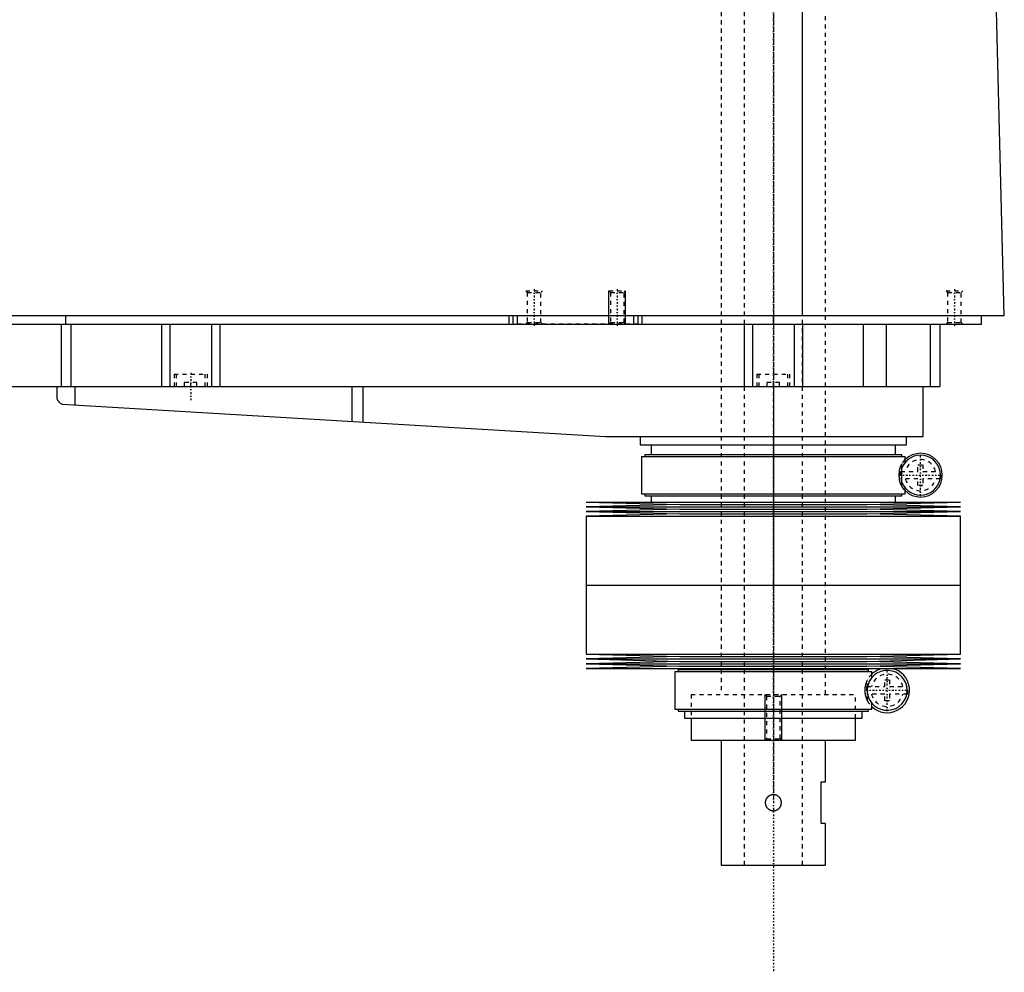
# Model space of a CAD drawing. Extents: x -181 to 906, y -123 to 443.
# Tile 3 of 4: x 669 to 906, y -123 to 106. Entities that reach past the tile are written whole.
import ezdxf

# ---------------------------------------------------------------- set-up
doc = ezdxf.new("R2010")
doc.units = 0
doc.linetypes.add('CENTER', pattern=[1.5, 0.45, -0.5, 0.05, -0.5])
doc.linetypes.add('DASHED', pattern=[2, 1, -1])
for name, color, linetype in [('AM_0', 7, 'CONTINUOUS'), ('AM_10', 7, 'CONTINUOUS'), ('AM_3', 7, 'DASHED'), ('AM_7', 7, 'CENTER')]:
    doc.layers.add(name, color=color, linetype=linetype)

msp = doc.modelspace()

# ---------------------------------------------------------------- linework, layer by layer
at = {"layer": 'AM_0', "color": 7, "linetype": 'CONTINUOUS'}
for p, q in [((857.01, 34.5), (857.01, 116.6)), ((905.5, 34.5), (903.45, 115.63)), ((905.5, 34.5), (328.96, 34.5)), ((680, 32.5), (680, 34.5)), ((786.5, 32.5), (786.5, 34.5)), ((787.5, 32.5), (787.5, 34.5)), ((788.5, 32.5), (788.5, 34.5)), ((816.5, 32.5), (816.5, 34.5)), ((817.5, 32.5), (817.5, 34.5)), ((818.5, 32.5), (818.5, 34.5)), ((850, 32.5), (850, 34.5)), ((900, 32.5), (900, 34.5)), ((360, 32.5), (900, 32.5)), ((678.85, 32.5), (678.85, 17.5)), ((681.18, 32.5), (681.18, 17.5)), ((703, 32.5), (703, 17.5)), ((705, 32.5), (705, 17.5)), ((715, 32.5), (715, 17.5)), ((717, 32.5), (717, 17.5)), ((843, 32.5), (843, 17.5)), ((845, 32.5), (845, 17.5)), ((855, 32.5), (855, 17.5)), ((857, 32.5), (857, 17.5)), ((871.56, 32.5), (871.56, 17.5)), ((877.09, 32.5), (877.09, 17.5)), ((887.69, 32.5), (887.69, 17.5)), ((890, 32.5), (890, 17.5)), ((582, 17.5), (890, 17.5)), ((677.8, 17.5), (677.8, 14.74)), ((682.14, 17.5), (682.14, 13.1)), ((748.68, 17.5), (748.68, 9.14)), ((751.33, 17.5), (751.33, 8.99)), ((850, 17.5), (850, 5.5)), ((886, 5.5), (886, 17.5)), ((679.14, 13.27), (809.7, 5.52)), ((810.3, 5.5), (886, 5.5)), ((818, 5.5), (818, 3.5)), ((882, 3.5), (882, 5.5)), ((818, 3.5), (882, 3.5)), ((820.65, 3.5), (820.65, 1.2)), ((879.35, 1.2), (879.35, 3.5)), ((818.35, 0.7), (818.35, -8.3)), ((818.35, 0.7), (881.65, 0.7)), ((819.15, 1.2), (819.15, 0.7)), ((819.15, 1.2), (880.85, 1.2)), ((880.85, 0.7), (880.85, 1.2)), ((881.65, -0.74), (881.65, 0.7)), ((880.87, -5.51), (880.87, -2.09)), ((881.65, -8.3), (881.65, -6.86)), ((818.35, -8.3), (881.65, -8.3)), ((819.15, -8.3), (819.15, -8.8)), ((819.15, -8.8), (880.85, -8.8)), ((820.65, -8.8), (820.65, -10.25)), ((879.35, -10.25), (879.35, -8.8)), ((880.85, -8.8), (880.85, -8.3)), ((805, -10.25), (827.5, -10.82)), ((805, -10.25), (895, -10.25)), ((827.5, -10.82), (805, -11.39)), ((805, -11.39), (827.5, -11.96)), ((805, -11.39), (895, -11.39)), ((827.5, -10.82), (872.5, -10.82)), ((872.5, -10.82), (895, -10.25)), ((895, -11.39), (872.5, -10.82)), ((872.5, -11.96), (895, -11.39)), ((827.5, -11.96), (805, -12.53)), ((805, -12.53), (827.5, -13.1)), ((805, -12.53), (895, -12.53)), ((827.5, -13.1), (805, -13.67)), ((805, -13.67), (805, -30.25)), ((805, -13.67), (895, -13.67)), ((827.5, -11.96), (872.5, -11.96)), ((827.5, -13.1), (872.5, -13.1)), ((895, -12.53), (872.5, -11.96)), ((872.5, -13.1), (895, -12.53)), ((895, -13.67), (872.5, -13.1)), ((895, -30.25), (895, -13.67)), ((805, -30.25), (895, -30.25)), ((805, -30.25), (805, -46.83)), ((805, -30.25), (895, -30.25)), ((895, -46.83), (895, -30.25)), ((805, -46.83), (827.5, -47.4)), ((805, -46.83), (895, -46.83)), ((872.5, -47.4), (895, -46.83)), ((827.5, -47.4), (805, -47.97)), ((805, -47.97), (827.5, -48.54)), ((805, -47.97), (895, -47.97)), ((827.5, -48.54), (805, -49.11)), ((805, -49.11), (827.5, -49.68)), ((805, -49.11), (895, -49.11)), ((827.5, -49.68), (805, -50.25)), ((827.5, -47.4), (872.5, -47.4)), ((827.5, -48.54), (872.5, -48.54)), ((827.5, -49.68), (872.5, -49.68)), ((895, -47.97), (872.5, -47.4)), ((872.5, -48.54), (895, -47.97)), ((895, -49.11), (872.5, -48.54)), ((872.5, -49.68), (895, -49.11)), ((895, -50.25), (872.5, -49.68)), ((805, -50.25), (895, -50.25)), ((826.35, -51), (826.35, -60)), ((826.35, -51), (873.65, -51)), ((827.15, -50.5), (827.15, -51)), ((827.15, -50.5), (872.85, -50.5)), ((828.65, -50.25), (828.65, -50.5)), ((871.35, -50.5), (871.35, -50.25)), ((872.85, -51), (872.85, -50.5)), ((873.65, -52.44), (873.65, -51)), ((872.59, -56.12), (872.59, -54.88)), ((873.65, -60), (873.65, -58.56)), ((826.35, -60), (873.65, -60)), ((827.15, -60), (827.15, -60.5)), ((827.15, -60.5), (872.85, -60.5)), ((828.65, -60.5), (828.65, -62.2)), ((871.35, -62.2), (871.35, -60.5)), ((872.85, -60.5), (872.85, -60)), ((828.65, -62.2), (871.35, -62.2)), ((830.25, -62.2), (830.25, -67.5)), ((869.75, -67.5), (869.75, -62.2)), ((830.25, -67.5), (869.75, -67.5)), ((837.5, -67.5), (837.5, -97.5)), ((862.5, -77.5), (862.5, -67.5)), ((861.5, -77.5), (862.5, -77.5)), ((861.5, -87.5), (861.5, -77.5)), ((862.5, -87.5), (861.5, -87.5)), ((862.5, -97.5), (862.5, -87.5)), ((837.5, -97.5), (862.5, -97.5))]:
    msp.add_line(p, q, dxfattribs=at)
for points in [[(677.8, 14.74, 0), (677.8, 14.74, 0), (677.8, 14.73, 0), (677.8, 14.73, 0), (677.8, 14.73, 0), (677.8, 14.73, 0), (677.8, 14.72, 0), (677.8, 14.72, 0), (677.81, 14.71, 0), (677.81, 14.7, 0), (677.81, 14.69, 0), (677.81, 14.69, 0), (677.81, 14.68, 0), (677.82, 14.67, 0), (677.82, 14.66, 0), (677.82, 14.65, 0), (677.83, 14.64, 0), (677.83, 14.62, 0), (677.83, 14.62, 0), (677.83, 14.61, 0), (677.84, 14.6, 0), (677.84, 14.58, 0), (677.84, 14.58, 0), (677.86, 14.53, 0), (677.89, 14.44, 0), (677.93, 14.34, 0), (677.98, 14.24, 0), (678.04, 14.14, 0), (678.11, 14.04, 0), (678.14, 13.99, 0), (678.18, 13.94, 0), (678.26, 13.84, 0), (678.35, 13.75, 0), (678.45, 13.66, 0), (678.56, 13.57, 0), (678.67, 13.49, 0), (678.73, 13.46, 0), (678.8, 13.42, 0), (678.93, 13.36, 0), (679.07, 13.3, 0), (679.14, 13.27, 0)], [(850, -84.5, 0), (849.97, -84.5, 0), (849.92, -84.5, 0), (849.86, -84.49, 0), (849.84, -84.49, 0), (849.81, -84.49, 0), (849.75, -84.48, 0), (849.7, -84.47, 0), (849.64, -84.46, 0), (849.59, -84.45, 0), (849.53, -84.44, 0), (849.51, -84.43, 0), (849.48, -84.42, 0), (849.43, -84.4, 0), (849.37, -84.38, 0), (849.32, -84.36, 0), (849.27, -84.34, 0), (849.22, -84.31, 0), (849.19, -84.3, 0), (849.17, -84.29, 0), (849.12, -84.26, 0), (849.07, -84.23, 0), (849.04, -84.22, 0), (849.02, -84.2, 0), (848.97, -84.17, 0), (848.93, -84.13, 0), (848.91, -84.12, 0), (848.88, -84.1, 0), (848.84, -84.06, 0), (848.8, -84.03, 0), (848.76, -83.99, 0), (848.72, -83.95, 0), (848.68, -83.91, 0), (848.66, -83.89, 0), (848.65, -83.87, 0), (848.61, -83.83, 0), (848.58, -83.79, 0), (848.54, -83.74, 0), (848.51, -83.7, 0), (848.48, -83.65, 0), (848.46, -83.63, 0), (848.45, -83.6, 0), (848.42, -83.56, 0), (848.39, -83.51, 0), (848.37, -83.46, 0), (848.34, -83.4, 0), (848.32, -83.35, 0), (848.31, -83.33, 0), (848.29, -83.3, 0), (848.27, -83.25, 0), (848.25, -83.19, 0), (848.24, -83.14, 0), (848.22, -83.08, 0), (848.21, -83.03, 0), (848.2, -83, 0), (848.19, -82.97, 0), (848.18, -82.92, 0), (848.17, -82.86, 0), (848.16, -82.8, 0), (848.15, -82.75, 0), (848.15, -82.69, 0), (848.15, -82.66, 0), (848.14, -82.64, 0), (848.14, -82.58, 0), (848.14, -82.53, 0), (848.14, -82.5, 0), (848.14, -82.47, 0), (848.14, -82.42, 0), (848.14, -82.36, 0), (848.15, -82.34, 0), (848.15, -82.31, 0), (848.15, -82.25, 0), (848.16, -82.2, 0), (848.17, -82.14, 0), (848.18, -82.08, 0), (848.19, -82.03, 0), (848.2, -82, 0), (848.21, -81.97, 0), (848.22, -81.92, 0), (848.24, -81.86, 0), (848.25, -81.81, 0), (848.27, -81.75, 0), (848.29, -81.7, 0), (848.31, -81.67, 0), (848.32, -81.65, 0), (848.34, -81.6, 0), (848.37, -81.54, 0), (848.39, -81.49, 0), (848.42, -81.44, 0), (848.45, -81.4, 0), (848.46, -81.37, 0), (848.48, -81.35, 0), (848.51, -81.3, 0), (848.54, -81.26, 0), (848.58, -81.21, 0), (848.61, -81.17, 0), (848.65, -81.13, 0), (848.66, -81.11, 0), (848.68, -81.09, 0), (848.72, -81.05, 0), (848.76, -81.01, 0), (848.8, -80.97, 0), (848.84, -80.94, 0), (848.88, -80.9, 0), (848.91, -80.88, 0), (848.93, -80.87, 0), (848.97, -80.83, 0), (849.02, -80.8, 0), (849.04, -80.78, 0), (849.07, -80.77, 0), (849.12, -80.74, 0), (849.17, -80.71, 0), (849.19, -80.7, 0), (849.22, -80.69, 0), (849.27, -80.66, 0), (849.32, -80.64, 0), (849.37, -80.62, 0), (849.43, -80.6, 0), (849.48, -80.58, 0), (849.51, -80.57, 0), (849.53, -80.56, 0), (849.59, -80.55, 0), (849.64, -80.54, 0), (849.7, -80.53, 0), (849.75, -80.52, 0), (849.81, -80.51, 0), (849.84, -80.51, 0), (849.86, -80.51, 0), (849.92, -80.5, 0), (849.97, -80.5, 0), (850, -80.5, 0)], [(850, -80.5, 0), (850.03, -80.5, 0), (850.08, -80.5, 0), (850.14, -80.51, 0), (850.16, -80.51, 0), (850.19, -80.51, 0), (850.25, -80.52, 0), (850.3, -80.53, 0), (850.36, -80.54, 0), (850.41, -80.55, 0), (850.47, -80.56, 0), (850.49, -80.57, 0), (850.52, -80.58, 0), (850.57, -80.6, 0), (850.63, -80.62, 0), (850.68, -80.64, 0), (850.73, -80.66, 0), (850.78, -80.69, 0), (850.81, -80.7, 0), (850.83, -80.71, 0), (850.88, -80.74, 0), (850.93, -80.77, 0), (850.96, -80.78, 0), (850.98, -80.8, 0), (851.03, -80.83, 0), (851.07, -80.87, 0), (851.09, -80.88, 0), (851.12, -80.9, 0), (851.16, -80.94, 0), (851.2, -80.97, 0), (851.24, -81.01, 0), (851.28, -81.05, 0), (851.32, -81.09, 0), (851.34, -81.11, 0), (851.35, -81.13, 0), (851.39, -81.17, 0), (851.42, -81.21, 0), (851.46, -81.26, 0), (851.49, -81.3, 0), (851.52, -81.35, 0), (851.54, -81.37, 0), (851.55, -81.4, 0), (851.58, -81.44, 0), (851.61, -81.49, 0), (851.63, -81.54, 0), (851.66, -81.6, 0), (851.68, -81.65, 0), (851.69, -81.67, 0), (851.71, -81.7, 0), (851.73, -81.75, 0), (851.75, -81.81, 0), (851.76, -81.86, 0), (851.78, -81.92, 0), (851.79, -81.97, 0), (851.8, -82, 0), (851.81, -82.03, 0), (851.82, -82.09, 0), (851.83, -82.14, 0), (851.84, -82.2, 0), (851.85, -82.25, 0), (851.85, -82.31, 0), (851.85, -82.34, 0), (851.86, -82.36, 0), (851.86, -82.42, 0), (851.86, -82.47, 0), (851.86, -82.5, 0), (851.86, -82.53, 0), (851.86, -82.58, 0), (851.86, -82.64, 0), (851.85, -82.66, 0), (851.85, -82.69, 0), (851.85, -82.75, 0), (851.84, -82.8, 0), (851.83, -82.86, 0), (851.82, -82.92, 0), (851.81, -82.97, 0), (851.8, -83, 0), (851.79, -83.03, 0), (851.78, -83.08, 0), (851.76, -83.14, 0), (851.75, -83.19, 0), (851.73, -83.25, 0), (851.7, -83.3, 0), (851.69, -83.33, 0), (851.68, -83.35, 0), (851.66, -83.41, 0), (851.63, -83.46, 0), (851.61, -83.51, 0), (851.58, -83.56, 0), (851.55, -83.61, 0), (851.53, -83.63, 0), (851.52, -83.65, 0), (851.49, -83.7, 0), (851.46, -83.74, 0), (851.42, -83.79, 0), (851.39, -83.83, 0), (851.35, -83.87, 0), (851.34, -83.89, 0), (851.32, -83.91, 0), (851.28, -83.95, 0), (851.24, -83.99, 0), (851.2, -84.03, 0), (851.16, -84.06, 0), (851.11, -84.1, 0), (851.09, -84.12, 0), (851.07, -84.13, 0), (851.02, -84.17, 0), (850.98, -84.2, 0), (850.95, -84.22, 0), (850.93, -84.23, 0), (850.88, -84.26, 0), (850.83, -84.29, 0), (850.81, -84.3, 0), (850.78, -84.31, 0), (850.73, -84.34, 0), (850.68, -84.36, 0), (850.63, -84.38, 0), (850.57, -84.4, 0), (850.52, -84.42, 0), (850.49, -84.43, 0), (850.46, -84.44, 0), (850.41, -84.45, 0), (850.36, -84.46, 0), (850.3, -84.47, 0), (850.25, -84.48, 0), (850.19, -84.49, 0), (850.16, -84.49, 0), (850.14, -84.49, 0), (850.08, -84.5, 0), (850.03, -84.5, 0), (850, -84.5, 0)]]:
    msp.add_polyline3d(points, dxfattribs=at)
for centre, radius, start, end in [((810.3, 15.5), 10, 266.6, 270), ((885.35, -3.8), 4.8, 200.9129, 159.0871), ((885.35, -3.8), 5.25, 225.1897, 134.8103), ((877.35, -55.5), 4.8, 187.4315, 172.5685), ((877.35, -55.5), 5.37, 102.3808, 133.5014), ((877.35, -55.5), 5.38, 226.4986, 77.6192)]:
    msp.add_arc(centre, radius, start, end, dxfattribs=at)
at = {"layer": 'AM_10', "color": 7, "linetype": 'CONTINUOUS'}
for p, q in [((810.5, 32.5), (810.5, 40.5)), ((814.5, 32.5), (814.5, 40.5)), ((848, -67.5), (848, -56.5)), ((852, -67.5), (852, -56.5))]:
    msp.add_line(p, q, dxfattribs=at)
at = {"layer": 'AM_3', "color": 6, "linetype": 'DASHED'}
for p, q in [((843, 417.5), (843, -97.5)), ((857, -97.5), (857, 417.5)), ((837.5, 405.5), (837.5, -56.5)), ((862.5, -56.5), (862.5, 405.5)), ((790.5, 40.5), (790.88, 40.12)), ((790.5, 40.5), (794.5, 40.5)), ((794.12, 40.12), (794.5, 40.5)), ((810.5, 40.5), (810.88, 40.12)), ((810.5, 40.5), (814.5, 40.5)), ((814.12, 40.12), (814.5, 40.5)), ((891.5, 40.5), (891.88, 40.12)), ((891.5, 40.5), (895.5, 40.5)), ((895.12, 40.12), (895.5, 40.5)), ((790.88, 40.12), (790.88, 32.88)), ((790.88, 40.12), (794.12, 40.12)), ((794.12, 32.88), (794.12, 40.12)), ((810.88, 40.12), (810.88, 32.88)), ((810.88, 40.12), (814.12, 40.12)), ((814.12, 32.88), (814.12, 40.12)), ((891.88, 40.12), (891.88, 32.88)), ((891.88, 40.12), (895.12, 40.12)), ((895.12, 32.88), (895.12, 40.12)), ((817.5, 32.5), (788.5, 32.5)), ((790.88, 32.88), (790.5, 32.5)), ((790.88, 32.88), (794.12, 32.88)), ((794.5, 32.5), (794.12, 32.88)), ((810.88, 32.88), (810.5, 32.5)), ((810.88, 32.88), (814.12, 32.88)), ((814.5, 32.5), (814.12, 32.88)), ((891.88, 32.88), (891.5, 32.5)), ((891.88, 32.88), (895.12, 32.88)), ((895.5, 32.5), (895.12, 32.88)), ((706, 20.5), (706, 17.5)), ((706, 20.5), (714, 20.5)), ((706.5, 20.5), (706.5, 17.5)), ((713.5, 17.5), (713.5, 20.5)), ((714, 17.5), (714, 20.5)), ((846, 20.5), (846, 17.5)), ((846, 20.5), (854, 20.5)), ((846.5, 20.5), (846.5, 17.5)), ((853.5, 17.5), (853.5, 20.5)), ((854, 17.5), (854, 20.5)), ((711.5, 18.5), (708.5, 18.5)), ((708.5, 17.5), (708.5, 18.5)), ((710, 17.5), (710, 18.5)), ((711.5, 17.5), (711.5, 18.5)), ((851.5, 18.5), (848.5, 18.5)), ((848.5, 17.5), (848.5, 18.5)), ((850, 17.5), (850, 18.5)), ((851.5, 17.5), (851.5, 18.5)), ((880.87, -2.09), (880.87, -1.07)), ((884.75, -1.3), (885.95, -1.3)), ((884.75, -2.9), (884.75, -1.3)), ((885.95, -1.3), (885.95, -2.9)), ((880.57, -2.9), (884.75, -2.9)), ((884.75, -4.7), (880.57, -4.7)), ((884.75, -6.3), (884.75, -4.7)), ((885.95, -2.9), (890.13, -2.9)), ((885.95, -4.7), (885.95, -6.3)), ((890.13, -4.7), (885.95, -4.7)), ((880.87, -6.53), (880.87, -5.51)), ((885.95, -6.3), (884.75, -6.3)), ((872.59, -54.88), (872.59, -53)), ((876.75, -53), (877.95, -53)), ((876.75, -54.6), (876.75, -53)), ((877.95, -53), (877.95, -54.6)), ((830.25, -56.5), (869.75, -56.5)), ((830.25, -56.5), (830.25, -62.2)), ((830.25, -56.5), (869.75, -56.5)), ((848, -56.5), (848.38, -56.88)), ((851.62, -56.88), (852, -56.5)), ((869.75, -62.2), (869.75, -56.5)), ((872.44, -54.6), (876.75, -54.6)), ((876.75, -56.4), (872.44, -56.4)), ((872.59, -58), (872.59, -56.12)), ((876.75, -58), (876.75, -56.4)), ((877.95, -54.6), (882.26, -54.6)), ((877.95, -56.4), (877.95, -58)), ((882.26, -56.4), (877.95, -56.4)), ((848.38, -56.88), (848.38, -67.12)), ((848.38, -56.88), (851.62, -56.88)), ((851.62, -67.12), (851.62, -56.88)), ((877.95, -58), (876.75, -58)), ((848.38, -67.12), (848, -67.5)), ((848.38, -67.12), (851.62, -67.12)), ((852, -67.5), (851.62, -67.12))]:
    msp.add_line(p, q, dxfattribs=at)
for points in [[(880.34, -2.22, 0), (880.34, -2.23, 0), (880.34, -2.24, 0), (880.33, -2.26, 0), (880.33, -2.27, 0), (880.33, -2.28, 0), (880.32, -2.29, 0), (880.32, -2.31, 0), (880.31, -2.33, 0), (880.31, -2.35, 0), (880.3, -2.37, 0), (880.3, -2.38, 0), (880.3, -2.39, 0), (880.3, -2.41, 0), (880.29, -2.44, 0), (880.29, -2.46, 0), (880.28, -2.48, 0), (880.28, -2.51, 0), (880.28, -2.52, 0), (880.27, -2.53, 0), (880.27, -2.56, 0), (880.27, -2.58, 0), (880.26, -2.59, 0), (880.26, -2.61, 0), (880.26, -2.63, 0), (880.25, -2.66, 0), (880.25, -2.67, 0), (880.25, -2.69, 0), (880.25, -2.71, 0), (880.24, -2.74, 0), (880.24, -2.77, 0), (880.24, -2.8, 0), (880.23, -2.83, 0), (880.23, -2.84, 0), (880.23, -2.86, 0), (880.23, -2.89, 0), (880.23, -2.92, 0), (880.22, -2.95, 0), (880.22, -2.98, 0), (880.22, -3.02, 0), (880.22, -3.03, 0), (880.22, -3.05, 0), (880.21, -3.08, 0), (880.21, -3.11, 0), (880.21, -3.15, 0), (880.21, -3.18, 0), (880.2, -3.21, 0), (880.2, -3.23, 0), (880.2, -3.25, 0), (880.2, -3.28, 0), (880.2, -3.31, 0), (880.19, -3.43, 0), (880.19, -3.64, 0), (880.19, -3.74, 0), (880.19, -3.84, 0), (880.19, -4.04, 0), (880.2, -4.25, 0), (880.2, -4.37, 0), (880.21, -4.4, 0), (880.21, -4.43, 0), (880.21, -4.45, 0), (880.21, -4.47, 0), (880.21, -4.5, 0), (880.21, -4.53, 0), (880.22, -4.56, 0), (880.22, -4.6, 0), (880.22, -4.63, 0), (880.22, -4.65, 0), (880.22, -4.66, 0), (880.23, -4.7, 0), (880.23, -4.73, 0), (880.23, -4.76, 0), (880.24, -4.79, 0), (880.24, -4.83, 0), (880.24, -4.84, 0), (880.24, -4.86, 0), (880.25, -4.89, 0), (880.25, -4.92, 0), (880.25, -4.93, 0), (880.26, -4.95, 0), (880.26, -4.98, 0), (880.26, -5.01, 0), (880.27, -5.03, 0), (880.27, -5.04, 0), (880.27, -5.07, 0), (880.28, -5.1, 0), (880.28, -5.12, 0), (880.29, -5.15, 0), (880.29, -5.18, 0), (880.3, -5.19, 0), (880.3, -5.2, 0), (880.3, -5.23, 0), (880.31, -5.25, 0), (880.31, -5.27, 0), (880.32, -5.29, 0), (880.32, -5.31, 0), (880.33, -5.32, 0), (880.33, -5.33, 0), (880.34, -5.35, 0), (880.34, -5.37, 0), (880.34, -5.38, 0)], [(880.87, -1.07, 0), (880.85, -1.09, 0), (880.82, -1.14, 0), (880.8, -1.19, 0), (880.78, -1.21, 0), (880.77, -1.24, 0), (880.74, -1.29, 0), (880.71, -1.35, 0), (880.68, -1.41, 0), (880.65, -1.46, 0), (880.62, -1.53, 0), (880.6, -1.56, 0), (880.59, -1.59, 0), (880.56, -1.65, 0), (880.53, -1.72, 0), (880.5, -1.79, 0), (880.47, -1.86, 0), (880.44, -1.94, 0), (880.43, -1.98, 0), (880.41, -2.02, 0), (880.38, -2.1, 0), (880.36, -2.18, 0), (880.34, -2.22, 0)], [(881.65, -0.74, 0), (881.65, -0.74, 0), (881.64, -0.75, 0), (881.63, -0.76, 0), (881.63, -0.77, 0), (881.62, -0.78, 0), (881.6, -0.81, 0), (881.57, -0.84, 0), (881.53, -0.89, 0), (881.5, -0.94, 0), (881.45, -1, 0), (881.43, -1.03, 0), (881.41, -1.06, 0), (881.35, -1.14, 0), (881.3, -1.23, 0), (881.24, -1.33, 0), (881.17, -1.43, 0), (881.11, -1.55, 0), (881.07, -1.62, 0), (881.04, -1.69, 0), (880.97, -1.83, 0), (880.9, -2, 0), (880.87, -2.09, 0)], [(880.34, -5.38, 0), (880.36, -5.42, 0), (880.38, -5.5, 0), (880.41, -5.58, 0), (880.43, -5.62, 0), (880.44, -5.66, 0), (880.47, -5.74, 0), (880.5, -5.81, 0), (880.53, -5.88, 0), (880.56, -5.95, 0), (880.59, -6.01, 0), (880.6, -6.04, 0), (880.62, -6.07, 0), (880.65, -6.14, 0), (880.68, -6.19, 0), (880.71, -6.25, 0), (880.74, -6.31, 0), (880.77, -6.36, 0), (880.78, -6.39, 0), (880.8, -6.41, 0), (880.82, -6.46, 0), (880.85, -6.51, 0), (880.87, -6.53, 0)], [(880.87, -5.51, 0), (880.9, -5.6, 0), (880.97, -5.77, 0), (881.04, -5.91, 0), (881.07, -5.98, 0), (881.11, -6.05, 0), (881.17, -6.17, 0), (881.24, -6.27, 0), (881.3, -6.37, 0), (881.35, -6.46, 0), (881.41, -6.54, 0), (881.43, -6.57, 0), (881.45, -6.6, 0), (881.5, -6.66, 0), (881.53, -6.71, 0), (881.57, -6.76, 0), (881.6, -6.79, 0), (881.62, -6.82, 0), (881.63, -6.83, 0), (881.63, -6.84, 0), (881.64, -6.85, 0), (881.65, -6.86, 0), (881.65, -6.86, 0)], [(872.59, -53, 0), (872.54, -53.1, 0), (872.49, -53.21, 0), (872.47, -53.25, 0), (872.45, -53.28, 0), (872.45, -53.3, 0), (872.44, -53.32, 0), (872.42, -53.35, 0), (872.41, -53.39, 0), (872.39, -53.43, 0), (872.38, -53.46, 0), (872.36, -53.5, 0), (872.35, -53.52, 0), (872.35, -53.54, 0), (872.33, -53.58, 0), (872.32, -53.62, 0), (872.31, -53.64, 0), (872.3, -53.66, 0), (872.29, -53.7, 0), (872.27, -53.74, 0), (872.26, -53.76, 0), (872.26, -53.78, 0), (872.24, -53.82, 0), (872.23, -53.87, 0), (872.22, -53.91, 0), (872.2, -53.95, 0), (872.19, -54, 0), (872.18, -54.02, 0), (872.18, -54.04, 0), (872.16, -54.09, 0), (872.15, -54.13, 0), (872.14, -54.18, 0), (872.13, -54.23, 0), (872.12, -54.28, 0), (872.11, -54.3, 0), (872.1, -54.33, 0), (872.09, -54.38, 0), (872.08, -54.43, 0), (872.07, -54.49, 0), (872.06, -54.54, 0), (872.05, -54.6, 0), (872.05, -54.62, 0), (872.04, -54.65, 0), (872.03, -54.71, 0), (872.03, -54.77, 0), (872.02, -54.82, 0), (872.01, -54.88, 0), (872, -54.94, 0), (872, -54.97, 0), (872, -55, 0), (871.99, -55.06, 0), (871.99, -55.12, 0), (871.98, -55.18, 0), (871.98, -55.24, 0), (871.98, -55.3, 0), (871.98, -55.33, 0), (871.98, -55.35, 0), (871.98, -55.41, 0), (871.98, -55.47, 0), (871.98, -55.5, 0), (871.98, -55.53, 0), (871.98, -55.59, 0), (871.98, -55.65, 0), (871.98, -55.67, 0), (871.98, -55.7, 0), (871.98, -55.76, 0), (871.98, -55.82, 0), (871.99, -55.88, 0), (871.99, -55.94, 0), (872, -56, 0), (872, -56.03, 0), (872, -56.06, 0), (872.01, -56.12, 0), (872.02, -56.18, 0), (872.03, -56.23, 0), (872.03, -56.29, 0), (872.04, -56.35, 0), (872.05, -56.38, 0), (872.05, -56.4, 0), (872.06, -56.46, 0), (872.07, -56.51, 0), (872.08, -56.57, 0), (872.09, -56.62, 0), (872.1, -56.67, 0), (872.11, -56.7, 0), (872.12, -56.72, 0), (872.13, -56.77, 0), (872.14, -56.82, 0), (872.15, -56.87, 0), (872.16, -56.91, 0), (872.18, -56.96, 0), (872.18, -56.98, 0), (872.19, -57, 0), (872.2, -57.05, 0), (872.22, -57.09, 0), (872.23, -57.13, 0), (872.24, -57.18, 0), (872.26, -57.22, 0), (872.26, -57.24, 0), (872.27, -57.26, 0), (872.29, -57.3, 0), (872.3, -57.34, 0), (872.31, -57.36, 0), (872.32, -57.38, 0), (872.33, -57.42, 0), (872.35, -57.46, 0), (872.35, -57.48, 0), (872.36, -57.5, 0), (872.38, -57.54, 0), (872.39, -57.57, 0), (872.41, -57.61, 0), (872.42, -57.65, 0), (872.44, -57.68, 0), (872.45, -57.7, 0), (872.45, -57.72, 0), (872.47, -57.75, 0), (872.49, -57.79, 0), (872.54, -57.9, 0), (872.59, -58, 0)], [(873.65, -52.44, 0), (873.65, -52.44, 0), (873.64, -52.45, 0), (873.63, -52.47, 0), (873.61, -52.49, 0), (873.6, -52.5, 0), (873.57, -52.54, 0), (873.53, -52.6, 0), (873.48, -52.66, 0), (873.42, -52.74, 0), (873.36, -52.84, 0), (873.32, -52.89, 0), (873.29, -52.95, 0), (873.21, -53.07, 0), (873.13, -53.21, 0), (873.04, -53.38, 0), (872.99, -53.48, 0), (872.98, -53.52, 0), (872.96, -53.55, 0), (872.96, -53.56, 0), (872.95, -53.58, 0), (872.94, -53.62, 0), (872.92, -53.65, 0), (872.91, -53.69, 0), (872.89, -53.72, 0), (872.88, -53.76, 0), (872.87, -53.78, 0), (872.86, -53.8, 0), (872.85, -53.84, 0), (872.83, -53.88, 0), (872.83, -53.9, 0), (872.82, -53.92, 0), (872.8, -53.96, 0), (872.79, -54, 0), (872.78, -54.03, 0), (872.77, -54.05, 0), (872.76, -54.1, 0), (872.75, -54.14, 0), (872.73, -54.19, 0), (872.72, -54.24, 0), (872.7, -54.29, 0), (872.7, -54.32, 0), (872.69, -54.35, 0), (872.68, -54.41, 0), (872.66, -54.46, 0), (872.65, -54.52, 0), (872.64, -54.58, 0), (872.63, -54.65, 0), (872.62, -54.68, 0), (872.62, -54.71, 0), (872.6, -54.78, 0), (872.59, -54.85, 0), (872.59, -54.88, 0)], [(872.59, -56.12, 0), (872.59, -56.15, 0), (872.6, -56.22, 0), (872.62, -56.29, 0), (872.62, -56.32, 0), (872.63, -56.35, 0), (872.64, -56.42, 0), (872.65, -56.48, 0), (872.66, -56.54, 0), (872.68, -56.59, 0), (872.69, -56.65, 0), (872.7, -56.68, 0), (872.7, -56.71, 0), (872.72, -56.76, 0), (872.73, -56.81, 0), (872.75, -56.86, 0), (872.76, -56.9, 0), (872.77, -56.95, 0), (872.78, -56.97, 0), (872.79, -57, 0), (872.8, -57.04, 0), (872.82, -57.08, 0), (872.83, -57.1, 0), (872.83, -57.12, 0), (872.85, -57.16, 0), (872.86, -57.2, 0), (872.87, -57.22, 0), (872.88, -57.24, 0), (872.89, -57.28, 0), (872.91, -57.31, 0), (872.92, -57.35, 0), (872.94, -57.38, 0), (872.95, -57.42, 0), (872.96, -57.44, 0), (872.96, -57.45, 0), (872.98, -57.48, 0), (872.99, -57.52, 0), (873.04, -57.62, 0), (873.13, -57.79, 0), (873.21, -57.93, 0), (873.29, -58.05, 0), (873.32, -58.11, 0), (873.36, -58.16, 0), (873.42, -58.26, 0), (873.48, -58.34, 0), (873.53, -58.4, 0), (873.57, -58.46, 0), (873.6, -58.5, 0), (873.61, -58.51, 0), (873.63, -58.53, 0), (873.64, -58.55, 0), (873.65, -58.56, 0), (873.65, -58.56, 0)]]:
    msp.add_polyline3d(points, dxfattribs=at)
for centre, radius, start, end in [((885.35, -3.8), 5.25, 134.8103, 148.6557), ((885.35, -3.8), 3.75, 13.8865, 166.1135), ((885.35, -3.8), 4.87, 169.3459, 190.6541), ((885.35, -3.8), 3.75, 193.8865, 346.1135), ((885.35, -3.8), 4.87, 349.3459, 10.6541), ((885.35, -3.8), 5.25, 211.3443, 225.1897), ((877.35, -55.5), 5.38, 133.5014, 152.3158), ((877.35, -55.5), 3.88, 13.43, 166.57), ((877.35, -55.5), 4.99, 169.6156, 190.3844), ((877.35, -55.5), 3.87, 193.43, 346.57), ((877.35, -55.5), 4.99, 349.6156, 10.3844), ((877.35, -55.5), 5.37, 207.6842, 226.4986)]:
    msp.add_arc(centre, radius, start, end, dxfattribs=at)
at = {"layer": 'AM_7', "color": 4, "linetype": 'CENTER'}
for p, q in [((850, 443.25), (850, -123.25)), ((850, 247.5), (850, -82.5)), ((792.5, 40.9), (792.5, 32.1)), ((812.5, 40.9), (812.5, 32.1)), ((893.5, 40.9), (893.5, 32.1)), ((710, 20.8), (710, 14.2)), ((850, 5.19), (850, -31.94)), ((885.35, -8.84), (885.35, 1.24)), ((880.31, -3.8), (890.39, -3.8)), ((850, -28.65), (850, -63.8)), ((877.35, -60.54), (877.35, -50.46)), ((872.31, -55.5), (882.39, -55.5))]:
    msp.add_line(p, q, dxfattribs=at)

doc.saveas('drawing.dxf')
